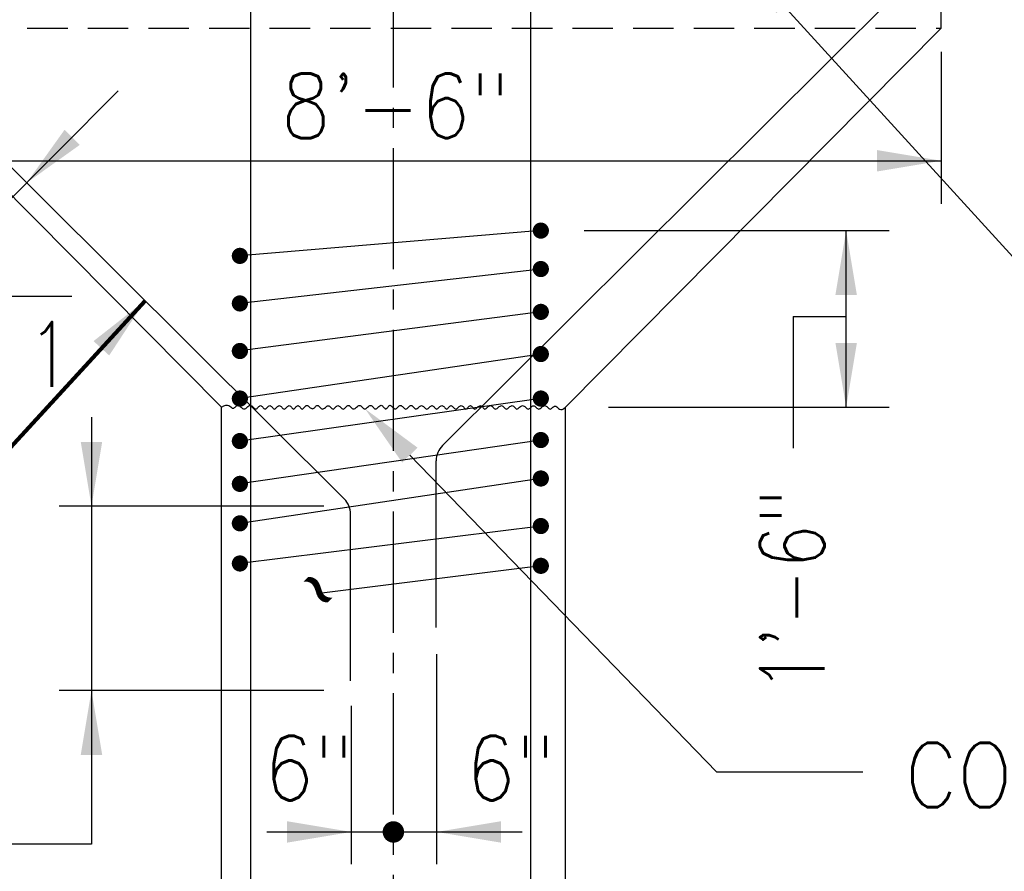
# Model space of a CAD drawing. Header units: inches. Extents: x -9715 to 32893, y -15613 to -1138.
# Tile 147 of 256: x 7551 to 7642, y -5586 to -5507. Entities that reach past the tile are written whole.
import ezdxf

# ---------------------------------------------------------------- set-up
doc = ezdxf.new("R2010")
doc.units = ezdxf.units.IN
doc.header["$MEASUREMENT"] = 0
doc.linetypes.add('CENTER2', pattern=[1.125, 0.75, -0.125, 0.125, -0.125])
doc.linetypes.add('HIDDEN', pattern=[0.375, 0.25, -0.125])
for name, color, linetype in [('S-ANNO-DIMS', 2, 'Continuous'), ('S-ANNO-TEXT', 2, 'Continuous'), ('S-GRID', 30, 'CENTER2'), ('S1', 2, 'Continuous'), ('S3', 4, 'Continuous')]:
    doc.layers.add(name, color=color, linetype=linetype)
doc.styles.add('125', font='romans.shx', dxfattribs={"width": 0.8, "height": 2})
doc.styles.add('DIM', font='ROMANS.shx', dxfattribs={"width": 0.8})
doc.styles.get("Standard").update_dxf_attribs({"font": 'romans.shx', "width": 0.8})
doc.styles.add('SX-FRAC', font='SX-FRAC.shx', dxfattribs={"width": 0.9, "height": 14})
doc.dimstyles.new('DIM-16', dxfattribs={"dimscale": 0, "dimtxt": 6, "dimasz": 6, "dimexe": 3, "dimexo": 3, "dimgap": 3, "dimtad": 1, "dimdec": 1, "dimzin": 3, "dimdsep": 46, "dimlunit": 4, "dimtxsty": 'DIM', "dimcen": 0, "dimdle": 0.0625, "dimclrd": 256, "dimclre": 256, "dimclrt": 2, "dimazin": 0, "dimtfac": 1, "dimtdec": 1, "dimtmove": 1, "dimatfit": 0, "dimfxl": 0.0625, "dimfrac": 2, "dimtolj": 1, "dimtzin": 0, "dimarcsym": 0})
doc.dimstyles.get("Standard").update_dxf_attribs({"dimtxt": 0.18, "dimasz": 0.18, "dimexe": 0.18, "dimexo": 0.0625, "dimgap": 0.09, "dimtad": 0, "dimtih": 1, "dimtoh": 1, "dimdec": 4, "dimzin": 0, "dimdsep": 46, "dimtxsty": 'Standard', "dimcen": 0.09, "dimadec": 0, "dimazin": 0, "dimtfac": 1, "dimtdec": 4, "dimtofl": 0, "dimtmove": 0, "dimatfit": 3, "dimfxl": 1, "dimtolj": 1, "dimtzin": 0, "dimarcsym": 0})

msp = doc.modelspace()

# ---------------------------------------------------------------- linework, layer by layer
at = {"layer": 'S-ANNO-DIMS'}
for p, q in [((7636.53781, -5509.91067), (7636.53781, -5524.03538)), ((7560.12659, -5513.53728), (7539.29004, -5534.46534)), ((7534.8065, -5520.02626), (7636.53781, -5520.02626)), ((7603.36999, -5526.50976), (7631.71569, -5526.50976)), ((7627.70657, -5542.92324), (7627.70657, -5526.50976)), ((7622.77971, -5534.48097), (7627.70657, -5534.48097)), ((7622.77971, -5534.48097), (7622.77971, -5546.70888)), ((7605.65509, -5542.92324), (7631.71569, -5542.92324)), ((7587.20298, -5547.36426), (7615.6659, -5576.78772)), ((7579.22133, -5552.10622), (7554.65296, -5552.10622)), ((7589.68127, -5565.84133), (7589.68127, -5585.3448)), ((7579.22133, -5569.2319), (7554.65296, -5569.2319)), ((7581.757, -5570.64251), (7581.757, -5585.3448)), ((7615.6659, -5576.78772), (7629.26157, -5576.78772)), ((7573.9343, -5582.35675), (7597.61955, -5582.35675))]:
    msp.add_line(p, q, dxfattribs=at)
for points in [[(7549.8087, -5526.58689), (7549.8087, -5532.60056), (7555.82237, -5532.60056)], [(7557.64101, -5543.82206), (7557.64101, -5583.49777), (7524.87041, -5583.49777)]]:
    msp.add_lwpolyline(points, dxfattribs=at)
at = {"layer": 'S-ANNO-DIMS', "const_width": 0.99601}
msp.add_lwpolyline([(7585.17415, -5582.35675, 1), (7586.17016, -5582.35675, 1)], format="xyb", close=True, dxfattribs=at)
at = {"layer": 'S-ANNO-DIMS'}
for points in [[(7556.55416, -5518.55362), (7555.14525, -5517.14538), (7551.62498, -5522.07623)], [(7630.56173, -5519.03025), (7630.56173, -5521.02228), (7636.53781, -5520.02626)], [(7626.71056, -5532.48584), (7628.70259, -5532.48584), (7627.70657, -5526.50976)], [(7628.70259, -5536.94715), (7626.71056, -5536.94715), (7627.70657, -5542.92324)], [(7586.4871, -5548.05676), (7587.91885, -5546.67175), (7583.04794, -5543.06899)], [(7558.63702, -5546.13013), (7556.64499, -5546.13013), (7557.64101, -5552.10622)], [(7558.63702, -5575.20798), (7556.64499, -5575.20798), (7557.64101, -5569.2319)], [(7575.78092, -5581.36074), (7575.78092, -5583.35277), (7581.757, -5582.35675)], [(7595.65736, -5583.35277), (7595.65736, -5581.36074), (7589.68127, -5582.35675)]]:
    msp.add_solid(points, dxfattribs=at)
at = {"layer": 'S-GRID', "linetype": 'CENTER2', "ltscale": 15}
msp.add_line((7585.67216, -5681.97729), (7585.67216, -5368.01409), dxfattribs=at)
at = {"layer": 'S1', "color": 3}
for p, q in [((7569.69834, -5671.59988), (7569.69834, -5542.92324)), ((7601.64598, -5671.76015), (7601.64598, -5542.92324))]:
    msp.add_line(p, q, dxfattribs=at)
for points in [[(7636.53781, -5507.71819), (7636.53781, -5501.36497)], [(7534.8065, -5507.71819), (7569.69834, -5542.92324)], [(7636.53781, -5507.71819), (7601.64598, -5542.92324)]]:
    msp.add_lwpolyline(points, dxfattribs=at)
at = {"layer": 'S1', "linetype": 'HIDDEN', "ltscale": 15}
msp.add_lwpolyline([(7534.8065, -5507.71819), (7636.53781, -5507.71819)], dxfattribs=at)
at = {"layer": 'S1', "color": 2}
msp.add_lwpolyline([(7569.69834, -5542.92324), (7569.93265, -5542.78037), (7570.12384, -5542.71403), (7570.27818, -5542.70771), (7570.40193, -5542.74491), (7570.50134, -5542.80912), (7570.58268, -5542.88385), (7570.65222, -5542.95258), (7570.71622, -5542.99881), (7570.77989, -5543.01025), (7570.84429, -5542.99153), (7570.9094, -5542.95146), (7570.97523, -5542.89887), (7571.04178, -5542.8426), (7571.10905, -5542.79147), (7571.17704, -5542.75432), (7571.24575, -5542.73997), (7571.31516, -5542.75447), (7571.3852, -5542.79264), (7571.45578, -5542.84654), (7571.52682, -5542.90822), (7571.59821, -5542.96971), (7571.66987, -5543.02307), (7571.74171, -5543.06035), (7571.81364, -5543.07358), (7571.88557, -5543.05749), (7571.95741, -5543.01744), (7572.02908, -5542.96149), (7572.10047, -5542.89767), (7572.1715, -5542.83403), (7572.24208, -5542.77862), (7572.31212, -5542.73947), (7572.38154, -5542.72464), (7572.45022, -5542.73948), (7572.51806, -5542.77868), (7572.5849, -5542.83424), (7572.65062, -5542.89815), (7572.71508, -5542.96242), (7572.77814, -5543.01906), (7572.83968, -5543.06005), (7572.89955, -5543.07742), (7572.95769, -5543.06578), (7573.01425, -5543.03032), (7573.06946, -5542.97887), (7573.12354, -5542.91924), (7573.17673, -5542.85925), (7573.22924, -5542.80672), (7573.28131, -5542.76947), (7573.33315, -5542.75531), (7573.38496, -5542.76948), (7573.43687, -5542.80684), (7573.48895, -5542.85966), (7573.54131, -5542.9202), (7573.59403, -5542.98074), (7573.64719, -5543.03356), (7573.7009, -5543.07091), (7573.75523, -5543.08508), (7573.81024, -5543.07091), (7573.86579, -5543.03356), (7573.9217, -5542.98074), (7573.97778, -5542.9202), (7574.03387, -5542.85966), (7574.08978, -5542.80684), (7574.14533, -5542.76948), (7574.20034, -5542.75531), (7574.25469, -5542.76948), (7574.3085, -5542.80684), (7574.36195, -5542.85966), (7574.41522, -5542.9202), (7574.46849, -5542.98074), (7574.52194, -5543.03356), (7574.57575, -5543.07091), (7574.6301, -5543.08508), (7574.68511, -5543.07091), (7574.74072, -5543.03356), (7574.79677, -5542.98074), (7574.85313, -5542.9202), (7574.90968, -5542.85966), (7574.96627, -5542.80684), (7575.02277, -5542.76948), (7575.07904, -5542.75531), (7575.13501, -5542.76948), (7575.1908, -5542.80684), (7575.24659, -5542.85966), (7575.30256, -5542.9202), (7575.35888, -5542.98074), (7575.41575, -5543.03356), (7575.47334, -5543.07091), (7575.53182, -5543.08508), (7575.59129, -5543.07091), (7575.65143, -5543.03356), (7575.71185, -5542.98074), (7575.77212, -5542.9202), (7575.83186, -5542.85966), (7575.89066, -5542.80684), (7575.9481, -5542.76948), (7576.00379, -5542.75531), (7576.05745, -5542.76948), (7576.10931, -5542.80684), (7576.15974, -5542.85966), (7576.20908, -5542.9202), (7576.2577, -5542.98074), (7576.30597, -5543.03356), (7576.35423, -5543.07091), (7576.40285, -5543.08508), (7576.45212, -5543.07091), (7576.50196, -5543.03356), (7576.55225, -5542.98074), (7576.60286, -5542.9202), (7576.65365, -5542.85966), (7576.70449, -5542.80684), (7576.75523, -5542.76948), (7576.80575, -5542.75531), (7576.85595, -5542.76948), (7576.90588, -5542.80684), (7576.95563, -5542.85966), (7577.00528, -5542.9202), (7577.05494, -5542.98074), (7577.10469, -5543.03356), (7577.15462, -5543.07091), (7577.20481, -5543.08508), (7577.25539, -5543.0709), (7577.30656, -5543.03344), (7577.35853, -5542.98034), (7577.41154, -5542.91924), (7577.46581, -5542.85778), (7577.52156, -5542.8036), (7577.57902, -5542.76435), (7577.63841, -5542.74764), (7577.69985, -5542.75862), (7577.763, -5542.79234), (7577.82741, -5542.84134), (7577.89262, -5542.89815), (7577.9582, -5542.95532), (7578.02368, -5543.0054), (7578.08863, -5543.04091), (7578.15259, -5543.05441), (7578.2152, -5543.04091), (7578.27652, -5543.0054), (7578.33666, -5542.95532), (7578.39577, -5542.89815), (7578.45398, -5542.84134), (7578.51142, -5542.79234), (7578.56824, -5542.75862), (7578.62456, -5542.74764), (7578.68055, -5542.76435), (7578.73649, -5542.80366), (7578.79271, -5542.85799), (7578.84951, -5542.91972), (7578.90721, -5542.98127), (7578.96612, -5543.03506), (7579.02656, -5543.07347), (7579.08885, -5543.08892), (7579.15315, -5543.07634), (7579.21907, -5543.04081), (7579.28607, -5542.9899), (7579.35361, -5542.93122), (7579.42115, -5542.87236), (7579.48815, -5542.82092), (7579.55407, -5542.78448), (7579.61837, -5542.77065), (7579.68065, -5542.78448), (7579.74104, -5542.82092), (7579.79981, -5542.87236), (7579.85723, -5542.93122), (7579.91358, -5542.9899), (7579.96911, -5543.04081), (7580.0241, -5543.07634), (7580.07883, -5543.08892), (7580.13352, -5543.07348), (7580.18831, -5543.03518), (7580.24327, -5542.98168), (7580.2985, -5542.92068), (7580.3541, -5542.85986), (7580.41014, -5542.8069), (7580.46672, -5542.76949), (7580.52394, -5542.75531), (7580.58185, -5542.76948), (7580.64043, -5542.80678), (7580.69964, -5542.85945), (7580.75944, -5542.91972), (7580.81978, -5542.97981), (7580.88061, -5543.03194), (7580.94189, -5543.06835), (7581.00358, -5543.08125), (7581.0656, -5543.06548), (7581.12781, -5543.02631), (7581.19001, -5542.97158), (7581.25203, -5542.90917), (7581.3137, -5542.84695), (7581.37482, -5542.79276), (7581.43522, -5542.75448), (7581.49473, -5542.73997), (7581.55327, -5542.75447), (7581.61122, -5542.7927), (7581.66909, -5542.84674), (7581.72736, -5542.90869), (7581.78653, -5542.97065), (7581.84709, -5543.02469), (7581.90954, -5543.06292), (7581.97437, -5543.07742), (7582.04188, -5543.06292), (7582.11149, -5543.02469), (7582.18246, -5542.97065), (7582.254, -5542.90869), (7582.32537, -5542.84674), (7582.3958, -5542.7927), (7582.46452, -5542.75447), (7582.53076, -5542.73997), (7582.59402, -5542.75447), (7582.65481, -5542.7927), (7582.71388, -5542.84674), (7582.77202, -5542.90869), (7582.82997, -5542.97065), (7582.88851, -5543.02469), (7582.9484, -5543.06292), (7583.0104, -5543.07742), (7583.07503, -5543.06292), (7583.14182, -5543.02469), (7583.21005, -5542.97065), (7583.279, -5542.90869), (7583.34795, -5542.84674), (7583.41618, -5542.7927), (7583.48297, -5542.75447), (7583.5476, -5542.73997), (7583.60958, -5542.75447), (7583.66931, -5542.7927), (7583.72742, -5542.84674), (7583.78454, -5542.90869), (7583.8413, -5542.97065), (7583.89834, -5543.02469), (7583.95627, -5543.06292), (7584.01573, -5543.07742), (7584.07716, -5543.06291), (7584.14026, -5543.02463), (7584.20452, -5542.97044), (7584.26946, -5542.90822), (7584.33458, -5542.84581), (7584.39938, -5542.79108), (7584.46338, -5542.75191), (7584.52607, -5542.73614), (7584.58705, -5542.74904), (7584.64628, -5542.78545), (7584.7038, -5542.83758), (7584.75965, -5542.89767), (7584.81389, -5542.95794), (7584.86655, -5543.01061), (7584.91769, -5543.04792), (7584.96734, -5543.06208), (7585.01563, -5543.04791), (7585.06303, -5543.01055), (7585.11006, -5542.95774), (7585.15728, -5542.89719), (7585.20521, -5542.83665), (7585.2544, -5542.78383), (7585.3054, -5542.74648), (7585.35873, -5542.73231), (7585.41477, -5542.74648), (7585.47324, -5542.78389), (7585.53369, -5542.83685), (7585.59567, -5542.89767), (7585.65873, -5542.95867), (7585.72241, -5543.01217), (7585.78628, -5543.05048), (7585.84988, -5543.06591), (7585.91284, -5543.05335), (7585.97513, -5543.01786), (7586.03678, -5542.9671), (7586.09785, -5542.9087), (7586.15839, -5542.85029), (7586.21842, -5542.79953), (7586.27801, -5542.76405), (7586.3372, -5542.75148), (7586.39604, -5542.76691), (7586.45471, -5542.80516), (7586.51337, -5542.85852), (7586.57222, -5542.91924), (7586.63143, -5542.9796), (7586.69117, -5543.03188), (7586.75164, -5543.06834), (7586.813, -5543.08125), (7586.87535, -5543.06548), (7586.93843, -5543.02631), (7587.00186, -5542.97158), (7587.06529, -5542.90917), (7587.12837, -5542.84695), (7587.19072, -5542.79276), (7587.25199, -5542.75448), (7587.31183, -5542.73997), (7587.37001, -5542.75448), (7587.42688, -5542.79276), (7587.48295, -5542.84695), (7587.5387, -5542.90917), (7587.59463, -5542.97158), (7587.65123, -5543.02631), (7587.70901, -5543.06548), (7587.76845, -5543.08125), (7587.82989, -5543.06835), (7587.89303, -5543.03194), (7587.95744, -5542.97981), (7588.02266, -5542.91972), (7588.08823, -5542.85945), (7588.15372, -5542.80678), (7588.21867, -5542.76948), (7588.28262, -5542.75531), (7588.34527, -5542.76948), (7588.40679, -5542.80684), (7588.4675, -5542.85966), (7588.52772, -5542.9202), (7588.58776, -5542.98074), (7588.64793, -5543.03356), (7588.70855, -5543.07091), (7588.76994, -5543.08508), (7588.83228, -5543.07091), (7588.89524, -5543.03356), (7588.95839, -5542.98074), (7589.02127, -5542.9202), (7589.08343, -5542.85966), (7589.14442, -5542.80684), (7589.20379, -5542.76948), (7589.26109, -5542.75531), (7589.31605, -5542.76948), (7589.36913, -5542.80684), (7589.42095, -5542.85966), (7589.47213, -5542.9202), (7589.52332, -5542.98074), (7589.57514, -5543.03356), (7589.62821, -5543.07091), (7589.68317, -5543.08508), (7589.74047, -5543.07091), (7589.79979, -5543.03356), (7589.86064, -5542.98074), (7589.92252, -5542.9202), (7589.98494, -5542.85966), (7590.0474, -5542.80684), (7590.10942, -5542.76948), (7590.17049, -5542.75531), (7590.23022, -5542.76948), (7590.2886, -5542.80684), (7590.34573, -5542.85966), (7590.40168, -5542.9202), (7590.45655, -5542.98074), (7590.51044, -5543.03356), (7590.56342, -5543.07091), (7590.6156, -5543.08508), (7590.66706, -5543.07091), (7590.71794, -5543.03356), (7590.76837, -5542.98074), (7590.81849, -5542.9202), (7590.86842, -5542.85966), (7590.91831, -5542.80684), (7590.96829, -5542.76948), (7591.0185, -5542.75531), (7591.06909, -5542.76948), (7591.1203, -5542.80684), (7591.17242, -5542.85966), (7591.2257, -5542.9202), (7591.28043, -5542.98074), (7591.33686, -5543.03356), (7591.39527, -5543.07091), (7591.45593, -5543.08508), (7591.51895, -5543.07091), (7591.58382, -5543.03356), (7591.64985, -5542.98074), (7591.71638, -5542.9202), (7591.78272, -5542.85966), (7591.84822, -5542.80684), (7591.91218, -5542.76948), (7591.97394, -5542.75531), (7592.03302, -5542.76948), (7592.08966, -5542.80684), (7592.14432, -5542.85966), (7592.19746, -5542.9202), (7592.24951, -5542.98074), (7592.30094, -5543.03356), (7592.35219, -5543.07091), (7592.4037, -5543.08508), (7592.45582, -5543.07091), (7592.50839, -5543.03356), (7592.56113, -5542.98074), (7592.61379, -5542.9202), (7592.66608, -5542.85966), (7592.71775, -5542.80684), (7592.76852, -5542.76948), (7592.81811, -5542.75531), (7592.86644, -5542.76948), (7592.91404, -5542.80684), (7592.96165, -5542.85966), (7593.00997, -5542.9202), (7593.05973, -5542.98074), (7593.11166, -5543.03356), (7593.16645, -5543.07091), (7593.22485, -5543.08508), (7593.28726, -5543.07091), (7593.35286, -5543.03356), (7593.42052, -5542.98074), (7593.48913, -5542.9202), (7593.55757, -5542.85965), (7593.62469, -5542.80684), (7593.68939, -5542.76948), (7593.75054, -5542.75531), (7593.80738, -5542.76948), (7593.86062, -5542.80684), (7593.91134, -5542.85965), (7593.96062, -5542.9202), (7594.00955, -5542.98074), (7594.05919, -5543.03356), (7594.11063, -5543.07091), (7594.16495, -5543.08508), (7594.22292, -5543.07091), (7594.28408, -5543.03356), (7594.34767, -5542.98074), (7594.41293, -5542.9202), (7594.47908, -5542.85965), (7594.54537, -5542.80684), (7594.61103, -5542.76948), (7594.67529, -5542.75531), (7594.73762, -5542.76948), (7594.79838, -5542.80684), (7594.85815, -5542.85965), (7594.91751, -5542.9202), (7594.97705, -5542.98074), (7595.03736, -5543.03356), (7595.09902, -5543.07091), (7595.16261, -5543.08508), (7595.2285, -5543.07091), (7595.29619, -5543.03356), (7595.36496, -5542.98074), (7595.43408, -5542.9202), (7595.50285, -5542.85965), (7595.57054, -5542.80684), (7595.63643, -5542.76948), (7595.69981, -5542.75531), (7595.7602, -5542.76948), (7595.81816, -5542.80684), (7595.8745, -5542.85965), (7595.93003, -5542.9202), (7595.98557, -5542.98074), (7596.04191, -5543.03356), (7596.09987, -5543.07091), (7596.16026, -5543.08508), (7596.22362, -5543.07091), (7596.28941, -5543.03356), (7596.35681, -5542.98074), (7596.42502, -5542.9202), (7596.49324, -5542.85965), (7596.56064, -5542.80684), (7596.62643, -5542.76948), (7596.68979, -5542.75531), (7596.75016, -5542.76948), (7596.80802, -5542.80684), (7596.86408, -5542.85965), (7596.91906, -5542.9202), (7596.97368, -5542.98074), (7597.02865, -5543.03356), (7597.08471, -5543.07091), (7597.14257, -5543.08508), (7597.20276, -5543.07091), (7597.26512, -5543.03356), (7597.32927, -5542.98074), (7597.39486, -5542.9202), (7597.46153, -5542.85965), (7597.52892, -5542.80684), (7597.59667, -5542.76948), (7597.66442, -5542.75531), (7597.73186, -5542.76949), (7597.7989, -5542.8069), (7597.86549, -5542.85986), (7597.93158, -5542.92068), (7597.99713, -5542.98168), (7598.0621, -5543.03517), (7598.12644, -5543.07348), (7598.19011, -5543.08892), (7598.25307, -5543.07634), (7598.31535, -5543.04081), (7598.37701, -5542.9899), (7598.43808, -5542.93122), (7598.49861, -5542.87236), (7598.55865, -5542.82092), (7598.61824, -5542.78448), (7598.67742, -5542.77065), (7598.7363, -5542.78448), (7598.79517, -5542.82092), (7598.85441, -5542.87236), (7598.91436, -5542.93122), (7598.9754, -5542.9899), (7599.03787, -5543.04081), (7599.10214, -5543.07634), (7599.16857, -5543.08892), (7599.23735, -5543.07348), (7599.30797, -5543.03517), (7599.37976, -5542.98168), (7599.45204, -5542.92068), (7599.52415, -5542.85986), (7599.5954, -5542.8069), (7599.66512, -5542.76949), (7599.73263, -5542.75531), (7599.79748, -5542.76947), (7599.86004, -5542.80678), (7599.92089, -5542.85945), (7599.98061, -5542.91972), (7600.03979, -5542.97981), (7600.09902, -5543.03194), (7600.15888, -5543.06835), (7600.21995, -5543.08125), (7600.28271, -5543.06565), (7600.34718, -5543.02763), (7600.41326, -5542.97603), (7600.48088, -5542.91972), (7600.54993, -5542.86754), (7600.62033, -5542.82835), (7600.69199, -5542.811), (7600.76482, -5542.82433), (7600.83926, -5542.87297), (7600.91781, -5542.94451), (7601.00352, -5543.02233), (7601.09944, -5543.08978), (7601.2086, -5543.13023), (7601.33405, -5543.12705), (7601.47883, -5543.0636), (7601.64598, -5542.92324)], dxfattribs=at)
at = {"layer": 'S3', "color": 4}
for p, q in [((7590.23573, -5546.46887), (7654.63452, -5482.35168)), ((7589.64861, -5563.36153), (7589.64861, -5547.8863))]:
    msp.add_line(p, q, dxfattribs=at)
at = {"layer": 'S3'}
msp.add_line((7599.36087, -5542.10772), (7571.41966, -5546.05419), dxfattribs=at)
at = {"layer": 'S3', "color": 4}
for points in [[(7613.18248, -5484.30551), (7600.30703, -5484.86766, 0.40149067), (7598.38991, -5486.87031), (7598.38991, -5671.59988)], [(7572.42462, -5671.59988), (7572.42462, -5487.625, 0.42705196), (7570.33263, -5485.62235), (7558.42252, -5486.14236)], [(7581.6957, -5568.32358), (7581.6957, -5552.84835, 0.19891237), (7581.10858, -5551.43092), (7517.73833, -5488.33776, 0.21027739), (7516.23346, -5487.75255), (7498.27438, -5488.53666)]]:
    msp.add_lwpolyline(points, format="xyb", dxfattribs=at)
at = {"layer": 'S3', "const_width": 0.75171}
for points in [[(7598.98502, -5526.50976, 1), (7599.73672, -5526.50976, 1)], [(7571.79552, -5528.85885, -1), (7571.04381, -5528.85885, -1)], [(7598.98502, -5530.08037, 1), (7599.73672, -5530.08037, 1)], [(7571.79552, -5533.27514, -1), (7571.04381, -5533.27514, -1)], [(7598.98502, -5534.05817, 1), (7599.73672, -5534.05817, 1)], [(7571.79552, -5537.69143, -1), (7571.04381, -5537.69143, -1)], [(7598.98502, -5537.97332, 1), (7599.73672, -5537.97332, 1)], [(7571.79552, -5542.10772, -1), (7571.04381, -5542.10772, -1)], [(7598.98502, -5542.10772, 1), (7599.73672, -5542.10772, 1)], [(7598.98502, -5545.96023, 1), (7599.73672, -5545.96023, 1)], [(7571.79552, -5546.05419, -1), (7571.04381, -5546.05419, -1)], [(7598.98502, -5549.53085, 1), (7599.73672, -5549.53085, 1)], [(7571.79552, -5550.03199, -1), (7571.04381, -5550.03199, -1)], [(7571.79552, -5553.69657, -1), (7571.04381, -5553.69657, -1)], [(7598.98502, -5553.94714, 1), (7599.73672, -5553.94714, 1)], [(7571.79552, -5557.4238, -1), (7571.04381, -5557.4238, -1)], [(7598.98502, -5557.64305, 1), (7599.73672, -5557.64305, 1)]]:
    msp.add_lwpolyline(points, format="xyb", close=True, dxfattribs=at)
at = {"layer": 'S3'}
for points in [[(7599.36087, -5526.50976), (7571.41966, -5528.85885)], [(7599.36087, -5530.08037), (7571.41966, -5533.27514)], [(7599.36087, -5534.05817), (7571.41966, -5537.69143)], [(7599.36087, -5537.97332), (7571.41966, -5542.10772)], [(7599.36087, -5545.96023), (7571.41966, -5550.03199)], [(7599.36087, -5549.53085), (7571.41966, -5553.69657)], [(7599.36087, -5553.94714), (7571.41966, -5557.4238)], [(7599.36087, -5557.64305), (7578.52346, -5560.23579)]]:
    msp.add_lwpolyline(points, dxfattribs=at)
at = {"layer": 'S3', "color": 4}
msp.add_arc((7591.65317, -5547.8863), 2.00456, 135, 180, dxfattribs=at)

# ---------------------------------------------------------------- texts
at = {"layer": 'S-ANNO-TEXT', "style": '125'}
for s, width, p in [('8\'-6"', 0.9, (7575.22635, -5517.92462)), ('1', 0.8, (7551.70546, -5541.01217)), ('6"', 0.9, (7573.65515, -5579.42755)), ('6"', 0.9, (7592.38584, -5579.42755)), ('CONST. JT.', 0.9, (7633.17287, -5580.06552))]:
    msp.add_text(s, height=6, dxfattribs=dict(at, width=width)).set_placement(p)
at = {"layer": 'S-ANNO-TEXT', "style": '125', "width": 0.8}
msp.add_text('1\'-6"', height=6, rotation=90, dxfattribs=at).set_placement((7625.70201, -5569.42552))
at = {"layer": 'S3', "color": 2, "style": 'SX-FRAC', "width": 0.75}
msp.add_text('~', height=5.97609, rotation=315, dxfattribs=at).set_placement((7575.41041, -5560.65115))

# ---------------------------------------------------------------- leaders
at = {"layer": 'S-ANNO-DIMS'}
for points, dimstyle, override in [([(7617.91035, -5501.21492), (7656.67708, -5543.78222), (7662.60465, -5543.78222)], 'DIM-16', {"dimscale": 1}), ([(7562.61557, -5533.01877), (7531.97192, -5566.41736), (7526.32582, -5566.41736)], 'Standard', {"dimasz": 6, "dimexo": 0.0625, "dimgap": 0.1875, "dimtih": 0, "dimtoh": 0, "dimlfac": -1, "dimzin": 3, "dimlunit": 4, "dimtxsty": 'DIM', "dimdle": 0.0625, "dimclrd": 2, "dimclre": 1, "dimclrt": 2, "dimadec": 2, "dimtofl": 1, "dimtmove": 2, "dimfrac": 1, "dimlwd": 65535, "dimlwe": 65535})]:
    msp.add_leader(points, dimstyle=dimstyle, override=override, dxfattribs=at)

doc.saveas('drawing.dxf')
